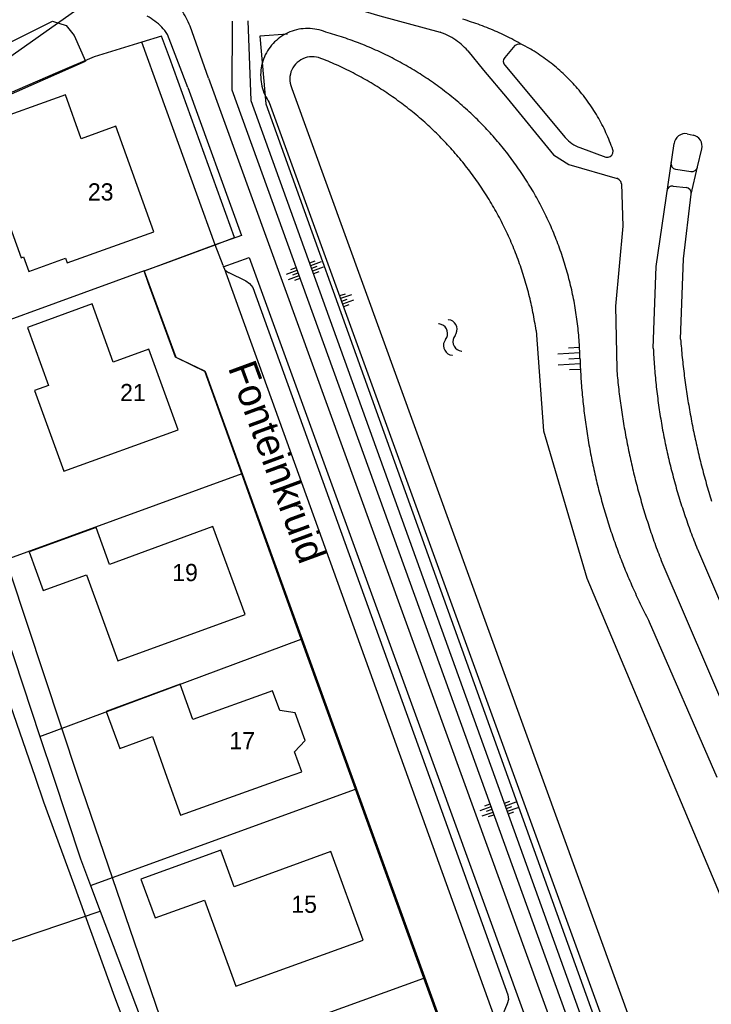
# Model space of a CAD drawing. Extents: x 123992 to 125854, y 449108 to 451911.
# Tile 102 of 175: x 125343 to 125403, y 450480 to 450566. Entities that reach past the tile are written whole.
import ezdxf
from ezdxf.enums import TextEntityAlignment as Align

# ---------------------------------------------------------------- set-up
doc = ezdxf.new("R2010")
doc.units = 0
for name, color, linetype in [('DEFAULT_113', 2, 'CONTINUOUS'), ('DEFAULT_117', 3, 'CONTINUOUS'), ('DEFAULT_21', 8, 'CONTINUOUS'), ('DEFAULT_23', 9, 'CONTINUOUS'), ('DEFAULT_4', 1, 'CONTINUOUS'), ('DEFAULT_48', 141, 'CONTINUOUS'), ('DEFAULT_79', 9, 'CONTINUOUS'), ('DEFAULT_99', 9, 'CONTINUOUS'), ('S04_TALUD', 9, 'CONTINUOUS'), ('S05_WATER', 141, 'CONTINUOUS')]:
    doc.layers.add(name, color=color, linetype=linetype)

msp = doc.modelspace()

# ---------------------------------------------------------------- linework, layer by layer
at = {"layer": 'DEFAULT_21'}
for points in [[(125355.28, 450564.601), (125353.573, 450564.077)], [(125355.957, 450562.738), (125355.28, 450564.601)], [(125353.573, 450564.077), (125349.403, 450562.796)], [(125359.954, 450546.412), (125353.573, 450564.077)], [(125349.403, 450562.796), (125346.205, 450561.412)], [(125361.626, 450547.037), (125355.957, 450562.738)], [(125346.205, 450561.412), (125339.428, 450558.498)], [(125359.954, 450546.412), (125361.626, 450547.037)], [(125355.63, 450544.797), (125359.954, 450546.412)], [(125353.775, 450544.123), (125333.03, 450536.593)], [(125353.775, 450544.123), (125355.63, 450544.797)], [(125354.132, 450543.043), (125353.775, 450544.123)], [(125356.499, 450536.615), (125354.132, 450543.043)], [(125359.06, 450535.394), (125356.499, 450536.615)], [(125362.28, 450526.429), (125359.06, 450535.394)], [(125362.28, 450526.429), (125339.753, 450518.251)], [(125363.435, 450523.201), (125362.28, 450526.429)], [(125367.432, 450512.024), (125363.435, 450523.201)], [(125339.753, 450518.251), (125340.206, 450517.059), (125344.677, 450503.555)], [(125344.677, 450503.555), (125367.432, 450512.024)], [(125371.804, 450500), (125367.432, 450512.024)], [(125344.677, 450503.555), (125345.854, 450500)], [(125345.854, 450500), (125348.208, 450492.888), (125349.09, 450490.554)], [(125372.185, 450498.953), (125371.804, 450500)], [(125349.09, 450490.554), (125372.185, 450498.953)], [(125378.125, 450482.486), (125372.185, 450498.953)], [(125349.09, 450490.554), (125349.938, 450488.312)], [(125341.286, 450485.376), (125349.938, 450488.312)], [(125349.938, 450488.312), (125355.27, 450474.208)], [(125355.27, 450474.208), (125378.125, 450482.486)], [(125383.231, 450468.49), (125378.125, 450482.486)]]:
    msp.add_lwpolyline(points, dxfattribs=at)
at = {"layer": 'DEFAULT_23'}
msp.add_lwpolyline([(125362.003, 450575.583), (125348.395, 450567.225), (125336.276, 450558.697), (125327.96, 450551.612), (125327.86, 450551.525)], dxfattribs=at)
at = {"layer": 'DEFAULT_4'}
for points in [[(125354.6, 450547.546), (125351.281, 450556.736), (125348.282, 450555.653), (125346.896, 450559.489), (125339.77, 450556.915), (125341.152, 450553.089), (125340.324, 450552.79), (125343.038, 450545.268), (125343.263, 450545.349), (125343.717, 450544.088), (125346.908, 450545.24), (125347.06, 450544.827), (125354.6, 450547.546)], [(125356.718, 450530.266), (125354.163, 450537.315), (125351.063, 450536.189), (125349.226, 450541.253), (125343.589, 450539.205), (125345.425, 450534.15), (125344.203, 450533.707), (125346.759, 450526.66), (125356.718, 450530.266)], [(125362.56, 450514.176), (125359.751, 450521.839), (125350.741, 450518.546), (125349.576, 450521.754), (125343.752, 450519.644), (125344.973, 450516.28), (125348.738, 450517.646), (125351.457, 450510.149), (125362.56, 450514.176)], [(125365.575, 450505.821), (125364.96, 450507.531), (125358.019, 450505.014), (125356.893, 450508.103), (125350.46, 450505.74), (125351.644, 450502.512), (125354.477, 450503.535), (125355.751, 450500)], [(125367.781, 450503.201), (125366.915, 450505.609), (125365.575, 450505.821)], [(125366.168, 450500), (125367.502, 450500.479), (125366.878, 450502.21), (125367.781, 450503.201)], [(125355.751, 450500), (125356.944, 450496.689), (125366.168, 450500)], [(125372.836, 450485.807), (125370.042, 450493.509), (125361.596, 450490.442), (125360.437, 450493.635), (125353.486, 450491.11), (125354.713, 450487.729), (125359.02, 450489.294), (125361.751, 450481.779), (125372.836, 450485.807)]]:
    msp.add_lwpolyline(points, dxfattribs=at)
at = {"layer": 'DEFAULT_48'}
for points in [[(125330.728, 450555.435), (125338.338, 450562.165), (125345.766, 450565.89), (125346.976, 450565.53), (125347.676, 450564.652), (125348.639, 450562.409)], [(125337.904, 450557.685), (125348.639, 450562.409)], [(125369.158, 450562.657), (125368.969, 450562.723), (125368.775, 450562.77), (125368.577, 450562.796), (125368.377, 450562.802), (125368.178, 450562.788), (125367.981, 450562.754), (125367.788, 450562.7), (125367.602, 450562.626), (125367.425, 450562.534), (125367.258, 450562.424), (125367.103, 450562.298), (125366.961, 450562.157), (125366.835, 450562.002), (125366.725, 450561.835), (125366.633, 450561.657), (125366.559, 450561.472), (125366.505, 450561.279), (125366.47, 450561.082), (125366.456, 450560.883), (125366.462, 450560.683), (125366.488, 450560.485), (125366.535, 450560.29), (125366.6, 450560.102), (125366.636, 450560.02)], [(125387.912, 450538.937), (125387.883, 450539.135), (125387.853, 450539.333), (125387.822, 450539.53), (125387.789, 450539.727), (125387.755, 450539.925), (125387.72, 450540.121), (125387.683, 450540.318), (125387.645, 450540.514), (125387.606, 450540.711), (125387.565, 450540.906), (125387.524, 450541.102), (125387.48, 450541.297), (125387.436, 450541.492), (125387.39, 450541.687), (125387.343, 450541.881), (125387.295, 450542.075), (125387.245, 450542.269), (125387.194, 450542.462), (125387.142, 450542.656), (125387.088, 450542.848), (125387.034, 450543.041), (125386.978, 450543.233), (125386.92, 450543.424), (125386.862, 450543.615), (125386.802, 450543.806), (125386.74, 450543.997), (125386.678, 450544.187), (125386.614, 450544.376), (125386.549, 450544.565), (125386.483, 450544.754), (125386.416, 450544.942), (125386.347, 450545.13), (125386.277, 450545.318), (125386.206, 450545.504), (125386.133, 450545.691), (125386.059, 450545.877), (125385.984, 450546.062), (125385.908, 450546.247), (125385.831, 450546.431), (125385.752, 450546.615), (125385.672, 450546.799), (125385.591, 450546.982), (125385.509, 450547.164), (125385.425, 450547.346), (125385.341, 450547.527), (125385.255, 450547.707), (125385.168, 450547.887), (125385.079, 450548.067), (125384.99, 450548.246), (125384.899, 450548.424), (125384.807, 450548.601), (125384.714, 450548.778), (125384.62, 450548.955), (125384.524, 450549.131), (125384.428, 450549.306), (125384.33, 450549.48), (125384.231, 450549.654), (125384.131, 450549.827), (125384.03, 450550), (125383.927, 450550.171), (125383.824, 450550.342), (125383.719, 450550.513), (125383.613, 450550.683), (125383.506, 450550.852), (125383.398, 450551.02), (125383.289, 450551.187), (125383.179, 450551.354), (125383.067, 450551.52), (125382.955, 450551.686), (125382.841, 450551.85), (125382.726, 450552.014), (125382.611, 450552.177), (125382.494, 450552.34), (125382.376, 450552.501), (125382.257, 450552.662), (125382.137, 450552.822), (125382.015, 450552.981), (125381.893, 450553.139), (125381.77, 450553.297), (125381.646, 450553.453), (125381.52, 450553.609), (125381.394, 450553.764), (125381.266, 450553.918), (125381.138, 450554.072), (125381.008, 450554.224), (125380.878, 450554.376), (125380.746, 450554.526), (125380.614, 450554.676), (125380.48, 450554.825), (125380.346, 450554.973), (125380.21, 450555.12), (125380.074, 450555.266), (125379.937, 450555.412), (125379.798, 450555.556), (125379.659, 450555.7), (125379.519, 450555.842), (125379.377, 450555.984), (125379.235, 450556.124), (125379.092, 450556.264), (125378.948, 450556.403), (125378.803, 450556.541), (125378.657, 450556.677), (125378.51, 450556.813), (125378.363, 450556.948), (125378.214, 450557.082), (125378.065, 450557.215), (125377.914, 450557.347), (125377.763, 450557.478), (125377.611, 450557.607), (125377.458, 450557.736), (125377.304, 450557.864), (125377.149, 450557.991), (125376.994, 450558.117), (125376.838, 450558.241), (125376.68, 450558.365), (125376.522, 450558.488), (125376.364, 450558.609), (125376.204, 450558.73), (125376.044, 450558.849), (125375.882, 450558.967), (125375.72, 450559.085), (125375.558, 450559.201), (125375.394, 450559.316), (125375.23, 450559.43), (125375.065, 450559.543), (125374.899, 450559.655), (125374.732, 450559.766), (125374.565, 450559.875), (125374.397, 450559.984), (125374.228, 450560.091), (125374.059, 450560.197), (125373.889, 450560.302), (125373.718, 450560.406), (125373.546, 450560.509), (125373.374, 450560.611), (125373.201, 450560.711), (125373.028, 450560.811), (125372.853, 450560.909), (125372.678, 450561.006), (125372.503, 450561.102), (125372.327, 450561.197), (125372.15, 450561.29), (125371.973, 450561.383), (125371.795, 450561.474), (125371.616, 450561.564), (125371.437, 450561.653), (125371.257, 450561.74), (125371.077, 450561.827), (125370.896, 450561.912), (125370.714, 450561.996), (125370.532, 450562.078), (125370.349, 450562.16), (125370.166, 450562.24), (125369.983, 450562.319), (125369.798, 450562.397), (125369.614, 450562.474), (125369.428, 450562.549), (125369.243, 450562.624), (125369.158, 450562.657)], [(125366.636, 450560.02), (125388.419, 450500)], [(125318.927, 450542.779), (125323.952, 450546.624), (125327.246, 450548.509), (125328.531, 450546.034), (125330.341, 450540.741), (125330.866, 450538.005), (125331.491, 450535.088), (125332.434, 450533.192), (125333.398, 450531.295), (125336.655, 450521.929), (125344.253, 450500)], [(125387.912, 450538.937), (125388.552, 450530.178), (125392.341, 450517.345), (125399.637, 450500)], [(125342.097, 450517.807), (125347.972, 450500)], [(125344.253, 450500), (125344.999, 450497.846), (125347.605, 450490.735), (125351.173, 450480.847), (125355.622, 450469.161), (125356.263, 450467.604), (125359.832, 450456.996), (125362.358, 450449.266), (125365.285, 450440.715), (125371.057, 450423.377), (125371.352, 450422.51)], [(125347.972, 450500), (125375.024, 450420.934)], [(125388.419, 450500), (125437.766, 450364.033)], [(125399.637, 450500), (125405.042, 450487.152), (125407.772, 450476.764), (125410.775, 450466.287), (125416.86, 450453.415)]]:
    msp.add_lwpolyline(points, dxfattribs=at)
at = {"layer": 'DEFAULT_79'}
for points in [[(125383.066, 450500), (125361.429, 450559.896), (125361.466, 450565.911)], [(125362.803, 450565.928), (125363.067, 450558.983), (125384.308, 450500)], [(125386.666, 450563.86), (125386.493, 450563.96), (125386.318, 450564.058), (125386.143, 450564.154), (125385.967, 450564.25), (125385.791, 450564.343), (125385.613, 450564.435), (125385.435, 450564.526), (125385.255, 450564.615), (125385.076, 450564.702), (125384.895, 450564.788), (125384.713, 450564.872), (125384.531, 450564.955), (125384.349, 450565.036), (125384.165, 450565.115), (125383.981, 450565.193), (125383.796, 450565.269), (125383.61, 450565.344), (125383.424, 450565.417), (125383.237, 450565.488), (125383.05, 450565.558), (125382.862, 450565.626), (125382.673, 450565.693), (125382.484, 450565.758), (125382.294, 450565.821), (125382.104, 450565.882), (125381.913, 450565.942), (125381.722, 450566), (125381.53, 450566.057)], [(125366.24, 450564.75), (125363.847, 450564.575), (125364.37, 450558.684), (125385.454, 450500)], [(125369.583, 450564.938), (125369.397, 450565.011), (125369.207, 450565.075), (125369.015, 450565.13), (125368.82, 450565.175), (125368.623, 450565.21), (125368.425, 450565.236), (125368.226, 450565.252), (125368.026, 450565.259), (125367.826, 450565.255), (125367.626, 450565.242), (125367.428, 450565.219), (125367.23, 450565.186), (125367.035, 450565.144), (125366.842, 450565.092), (125366.651, 450565.031), (125366.464, 450564.96), (125366.281, 450564.881), (125366.102, 450564.792), (125365.927, 450564.695), (125365.757, 450564.59), (125365.592, 450564.476), (125365.434, 450564.354), (125365.281, 450564.225), (125365.135, 450564.088), (125364.996, 450563.945), (125364.864, 450563.795), (125364.739, 450563.638), (125364.623, 450563.476), (125364.514, 450563.308), (125364.414, 450563.135), (125364.322, 450562.957), (125364.239, 450562.775), (125364.166, 450562.589), (125364.101, 450562.4), (125364.046, 450562.208), (125364, 450562.013), (125363.964, 450561.816), (125363.937, 450561.618), (125363.92, 450561.419), (125363.913, 450561.219), (125363.916, 450561.019), (125363.929, 450560.819), (125363.951, 450560.621), (125363.983, 450560.423), (125364.025, 450560.228), (125364.076, 450560.034), (125364.136, 450559.844), (125364.206, 450559.656), (125364.285, 450559.473), (125364.373, 450559.293), (125364.47, 450559.118), (125364.574, 450558.948), (125364.666, 450558.813)], [(125391.738, 450536.527), (125391.733, 450536.727), (125391.727, 450536.927), (125391.72, 450537.127), (125391.711, 450537.327), (125391.701, 450537.526), (125391.689, 450537.726), (125391.676, 450537.926), (125391.662, 450538.125), (125391.647, 450538.324), (125391.63, 450538.524), (125391.612, 450538.723), (125391.592, 450538.922), (125391.572, 450539.121), (125391.55, 450539.32), (125391.526, 450539.518), (125391.502, 450539.717), (125391.476, 450539.915), (125391.448, 450540.113), (125391.42, 450540.311), (125391.39, 450540.509), (125391.358, 450540.706), (125391.326, 450540.904), (125391.292, 450541.101), (125391.257, 450541.298), (125391.22, 450541.494), (125391.182, 450541.691), (125391.143, 450541.887), (125391.103, 450542.083), (125391.061, 450542.278), (125391.018, 450542.474), (125390.974, 450542.669), (125390.928, 450542.863), (125390.881, 450543.058), (125390.833, 450543.252), (125390.784, 450543.446), (125390.733, 450543.639), (125390.681, 450543.832), (125390.627, 450544.025), (125390.573, 450544.217), (125390.517, 450544.409), (125390.46, 450544.601), (125390.401, 450544.792), (125390.342, 450544.983), (125390.281, 450545.174), (125390.218, 450545.364), (125390.155, 450545.553), (125390.09, 450545.743), (125390.024, 450545.931), (125389.957, 450546.12), (125389.888, 450546.308), (125389.818, 450546.495), (125389.747, 450546.682), (125389.675, 450546.869), (125389.602, 450547.055), (125389.527, 450547.24), (125389.451, 450547.425), (125389.374, 450547.61), (125389.295, 450547.794), (125389.216, 450547.977), (125389.135, 450548.16), (125389.053, 450548.342), (125388.97, 450548.524), (125388.885, 450548.706), (125388.8, 450548.886), (125388.713, 450549.066), (125388.625, 450549.246), (125388.535, 450549.425), (125388.445, 450549.603), (125388.353, 450549.781), (125388.26, 450549.958), (125388.166, 450550.135), (125388.071, 450550.311), (125387.975, 450550.486), (125387.877, 450550.661), (125387.779, 450550.835), (125387.679, 450551.008), (125387.578, 450551.181), (125387.476, 450551.353), (125387.373, 450551.524), (125387.268, 450551.695), (125387.163, 450551.864), (125387.056, 450552.034), (125386.949, 450552.202), (125386.84, 450552.37), (125386.73, 450552.537), (125386.619, 450552.703), (125386.506, 450552.869), (125386.393, 450553.034), (125386.279, 450553.198), (125386.163, 450553.361), (125386.047, 450553.524), (125385.929, 450553.685), (125385.811, 450553.846), (125385.691, 450554.007), (125385.57, 450554.166), (125385.448, 450554.324), (125385.325, 450554.482), (125385.201, 450554.639), (125385.076, 450554.795), (125384.95, 450554.951), (125384.823, 450555.105), (125384.695, 450555.259), (125384.566, 450555.411), (125384.436, 450555.563), (125384.305, 450555.714), (125384.172, 450555.864), (125384.039, 450556.014), (125383.905, 450556.162), (125383.77, 450556.309), (125383.634, 450556.456), (125383.497, 450556.602), (125383.359, 450556.746), (125383.22, 450556.89), (125383.08, 450557.033), (125382.939, 450557.175), (125382.797, 450557.316), (125382.655, 450557.456), (125382.511, 450557.595), (125382.366, 450557.734), (125382.221, 450557.871), (125382.074, 450558.007), (125381.927, 450558.142), (125381.779, 450558.277), (125381.63, 450558.41), (125381.48, 450558.542), (125381.329, 450558.673), (125381.177, 450558.804), (125381.025, 450558.933), (125380.871, 450559.061), (125380.717, 450559.189), (125380.562, 450559.315), (125380.406, 450559.44), (125380.249, 450559.564), (125380.091, 450559.687), (125379.933, 450559.809), (125379.774, 450559.93), (125379.614, 450560.05), (125379.453, 450560.169), (125379.291, 450560.287), (125379.129, 450560.404), (125378.966, 450560.519), (125378.802, 450560.634), (125378.637, 450560.747), (125378.472, 450560.86), (125378.305, 450560.971), (125378.138, 450561.081), (125377.971, 450561.19), (125377.802, 450561.298), (125377.633, 450561.405), (125377.464, 450561.511), (125377.293, 450561.615), (125377.122, 450561.719), (125376.95, 450561.821), (125376.777, 450561.922), (125376.604, 450562.022), (125376.43, 450562.121), (125376.256, 450562.219), (125376.081, 450562.315), (125375.905, 450562.41), (125375.728, 450562.505), (125375.551, 450562.598), (125375.374, 450562.689), (125375.195, 450562.78), (125375.017, 450562.87), (125374.837, 450562.958), (125374.657, 450563.045), (125374.476, 450563.131), (125374.295, 450563.216), (125374.113, 450563.299), (125373.931, 450563.381), (125373.748, 450563.462), (125373.565, 450563.542), (125373.381, 450563.621), (125373.197, 450563.698), (125373.012, 450563.774), (125372.826, 450563.849), (125372.64, 450563.923), (125372.454, 450563.995), (125372.267, 450564.067), (125372.08, 450564.137), (125371.892, 450564.205), (125371.704, 450564.273), (125371.515, 450564.339), (125371.326, 450564.404), (125371.136, 450564.468), (125370.946, 450564.53), (125370.756, 450564.591), (125370.565, 450564.651), (125370.374, 450564.71), (125370.182, 450564.767), (125369.99, 450564.824), (125369.798, 450564.878), (125369.605, 450564.932), (125369.583, 450564.938)], [(125364.666, 450558.813), (125386.041, 450500)], [(125360.747, 450544.36), (125376.736, 450500)], [(125391.738, 450536.527), (125391.745, 450536.327), (125391.753, 450536.127), (125391.761, 450535.927), (125391.77, 450535.728), (125391.78, 450535.528), (125391.791, 450535.328), (125391.802, 450535.129), (125391.814, 450534.929), (125391.827, 450534.729), (125391.841, 450534.53), (125391.855, 450534.33), (125391.87, 450534.131), (125391.886, 450533.931), (125391.903, 450533.732), (125391.92, 450533.533), (125391.938, 450533.334), (125391.957, 450533.135), (125391.977, 450532.936), (125391.997, 450532.737), (125392.018, 450532.538), (125392.04, 450532.339), (125392.063, 450532.14), (125392.086, 450531.942), (125392.11, 450531.743), (125392.135, 450531.545), (125392.161, 450531.346), (125392.187, 450531.148), (125392.214, 450530.95), (125392.242, 450530.752), (125392.27, 450530.554), (125392.3, 450530.356), (125392.33, 450530.158), (125392.361, 450529.961), (125392.392, 450529.763), (125392.424, 450529.566), (125392.457, 450529.369), (125392.491, 450529.171), (125392.526, 450528.974), (125392.561, 450528.778), (125392.597, 450528.581), (125392.633, 450528.384), (125392.671, 450528.188), (125392.709, 450527.991), (125392.748, 450527.795), (125392.788, 450527.599), (125392.828, 450527.403), (125392.869, 450527.208), (125392.911, 450527.012), (125392.953, 450526.817), (125392.997, 450526.621), (125393.041, 450526.426), (125393.086, 450526.231), (125393.131, 450526.037), (125393.177, 450525.842), (125393.224, 450525.648), (125393.272, 450525.453), (125393.32, 450525.259), (125393.369, 450525.065), (125393.419, 450524.872), (125393.47, 450524.678), (125393.521, 450524.485), (125393.573, 450524.292), (125393.626, 450524.099), (125393.68, 450523.906), (125393.734, 450523.714), (125393.789, 450523.521), (125393.844, 450523.329), (125393.901, 450523.137), (125393.958, 450522.946), (125394.016, 450522.754), (125394.074, 450522.563), (125394.133, 450522.372), (125394.193, 450522.181), (125394.254, 450521.991), (125394.315, 450521.8), (125394.378, 450521.61), (125394.44, 450521.42), (125394.504, 450521.231), (125394.568, 450521.041), (125394.633, 450520.852), (125394.699, 450520.663), (125394.765, 450520.474), (125394.832, 450520.286), (125394.9, 450520.098), (125394.968, 450519.91), (125395.038, 450519.722), (125395.107, 450519.535), (125395.178, 450519.348), (125395.249, 450519.161), (125395.321, 450518.974), (125395.394, 450518.788), (125395.467, 450518.602), (125395.542, 450518.416), (125395.616, 450518.231), (125395.692, 450518.045), (125395.768, 450517.861), (125395.845, 450517.676), (125395.922, 450517.492), (125396.001, 450517.307), (125396.08, 450517.124), (125396.159, 450516.94), (125396.239, 450516.757), (125396.32, 450516.574), (125396.402, 450516.392), (125396.485, 450516.209), (125396.568, 450516.027), (125396.651, 450515.846), (125396.736, 450515.665), (125396.821, 450515.484), (125396.907, 450515.303), (125396.993, 450515.122), (125397.08, 450514.942), (125397.168, 450514.763), (125397.256, 450514.583), (125397.346, 450514.404), (125397.435, 450514.226), (125397.526, 450514.047), (125397.617, 450513.869), (125397.709, 450513.692), (125397.782, 450513.551)], [(125397.782, 450513.551), (125403.654, 450500)], [(125376.736, 450500), (125384.576, 450478.248)], [(125435.277, 450351.633), (125436.088, 450352.332), (125435.695, 450354.31), (125383.066, 450500)], [(125384.308, 450500), (125435.733, 450357.205), (125437.769, 450351.281)], [(125385.454, 450500), (125436.102, 450359.03), (125436.464, 450355.82)], [(125386.041, 450500), (125435.986, 450362.581)]]:
    msp.add_lwpolyline(points, dxfattribs=at)
at = {"layer": 'DEFAULT_99'}
for points in [[(125367.135, 450568.525), (125374.3, 450566.354), (125379.571, 450564.929)], [(125357.761, 450565.466), (125357.681, 450565.649), (125357.598, 450565.831), (125357.511, 450566.011), (125357.421, 450566.19), (125357.328, 450566.367), (125357.232, 450566.543), (125357.133, 450566.716), (125357.031, 450566.888), (125356.926, 450567.058), (125356.818, 450567.227), (125356.706, 450567.393), (125356.592, 450567.557), (125356.475, 450567.719), (125356.367, 450567.864)], [(125355.785, 450564.746), (125355.672, 450564.911), (125355.551, 450565.07), (125355.424, 450565.225), (125355.29, 450565.373), (125355.15, 450565.516), (125355.003, 450565.652), (125354.851, 450565.782), (125354.694, 450565.905), (125354.531, 450566.021), (125354.363, 450566.13), (125354.191, 450566.232), (125354.026, 450566.32)], [(125359.368, 450560.923), (125357.761, 450565.466)], [(125357.582, 450560.104), (125355.785, 450564.746)], [(125381.956, 450563.323), (125381.822, 450563.471), (125381.682, 450563.614), (125381.537, 450563.752), (125381.388, 450563.885), (125381.234, 450564.013), (125381.075, 450564.135), (125380.912, 450564.251), (125380.746, 450564.361), (125380.575, 450564.465), (125380.401, 450564.564), (125380.223, 450564.656), (125380.042, 450564.741), (125379.859, 450564.82), (125379.672, 450564.893), (125379.571, 450564.929)], [(125386.065, 450563.765), (125385.183, 450562.738)], [(125386.666, 450563.86), (125386.47, 450563.896), (125386.273, 450563.87), (125386.092, 450563.785), (125386.065, 450563.765)], [(125387.464, 450563.445), (125386.666, 450563.86)], [(125381.956, 450563.323), (125383.344, 450561.627), (125385.405, 450559.183), (125389.433, 450554.254)], [(125394.604, 450554.683), (125394.537, 450554.872), (125394.468, 450555.059), (125394.397, 450555.246), (125394.324, 450555.432), (125394.248, 450555.617), (125394.17, 450555.802), (125394.09, 450555.985), (125394.007, 450556.167), (125393.923, 450556.348), (125393.836, 450556.528), (125393.747, 450556.707), (125393.656, 450556.885), (125393.563, 450557.062), (125393.467, 450557.238), (125393.37, 450557.413), (125393.27, 450557.586), (125393.168, 450557.758), (125393.064, 450557.929), (125392.958, 450558.099), (125392.85, 450558.267), (125392.74, 450558.434), (125392.628, 450558.6), (125392.514, 450558.764), (125392.398, 450558.927), (125392.28, 450559.088), (125392.16, 450559.249), (125392.038, 450559.407), (125391.914, 450559.564), (125391.789, 450559.72), (125391.661, 450559.874), (125391.532, 450560.026), (125391.401, 450560.177), (125391.267, 450560.326), (125391.133, 450560.474), (125390.996, 450560.62), (125390.857, 450560.764), (125390.717, 450560.907), (125390.575, 450561.048), (125390.432, 450561.187), (125390.286, 450561.325), (125390.139, 450561.46), (125389.991, 450561.594), (125389.841, 450561.726), (125389.689, 450561.856), (125389.536, 450561.985), (125389.381, 450562.111), (125389.224, 450562.236), (125389.066, 450562.359), (125388.907, 450562.48), (125388.746, 450562.598), (125388.584, 450562.715), (125388.42, 450562.83), (125388.255, 450562.943), (125388.089, 450563.054), (125387.921, 450563.163), (125387.752, 450563.27), (125387.581, 450563.374), (125387.464, 450563.445)], [(125385.183, 450562.738), (125385.077, 450562.57), (125385.048, 450562.374), (125385.101, 450562.183), (125385.188, 450562.065)], [(125385.188, 450562.065), (125390.447, 450555.765)], [(125359.368, 450560.923), (125381.472, 450500)], [(125357.582, 450560.104), (125362.247, 450547.225), (125359.938, 450546.39)], [(125401.09, 450556.085), (125400.891, 450556.095), (125400.693, 450556.065), (125400.505, 450555.997), (125400.335, 450555.893), (125400.188, 450555.758), (125400.07, 450555.597), (125399.987, 450555.415), (125399.943, 450555.236)], [(125401.09, 450556.085), (125401.6, 450555.971)], [(125402.346, 450554.762), (125402.378, 450554.959), (125402.37, 450555.158), (125402.321, 450555.352), (125402.233, 450555.531), (125402.111, 450555.689), (125401.959, 450555.819), (125401.784, 450555.914), (125401.6, 450555.971)], [(125390.447, 450555.765), (125390.582, 450555.618), (125390.727, 450555.479), (125390.879, 450555.35), (125391.04, 450555.231), (125391.208, 450555.123), (125391.383, 450555.025), (125391.563, 450554.939), (125391.719, 450554.875)], [(125398.125, 450537.401), (125398.378, 450544.502), (125399.943, 450555.236)], [(125389.433, 450554.254), (125390.757, 450553.396), (125394.98, 450552.181)], [(125391.719, 450554.875), (125393.988, 450554.05)], [(125393.988, 450554.05), (125394.186, 450554.031), (125394.375, 450554.091), (125394.526, 450554.22), (125394.614, 450554.398), (125394.625, 450554.597), (125394.604, 450554.683)], [(125400.508, 450538.178), (125400.771, 450545.173), (125401.426, 450550.817), (125401.984, 450553.188), (125402.346, 450554.762)], [(125399.668, 450553.591), (125399.673, 450553.392), (125399.751, 450553.209), (125399.891, 450553.069), (125400.074, 450552.99), (125400.08, 450552.989)], [(125400.08, 450552.989), (125401.4, 450552.795)], [(125401.4, 450552.795), (125401.599, 450552.802), (125401.781, 450552.882), (125401.92, 450553.024), (125401.991, 450553.184)], [(125395.354, 450551.731), (125395.295, 450551.921), (125395.17, 450552.076), (125394.998, 450552.175), (125394.98, 450552.181)], [(125395.354, 450551.731), (125395.485, 450548.026)], [(125399.871, 450551.514), (125399.672, 450551.509), (125399.493, 450551.425), (125399.361, 450551.276), (125399.301, 450551.09)], [(125399.871, 450551.514), (125401.002, 450551.387)], [(125401.435, 450550.83), (125401.422, 450551.028), (125401.332, 450551.205), (125401.179, 450551.332), (125401.002, 450551.387)], [(125395.486, 450548.023), (125394.849, 450541.045), (125394.938, 450535.593)], [(125360.64, 450544.595), (125359.944, 450546.396), (125353.756, 450544.113), (125356.529, 450536.609), (125359.082, 450535.36), (125371.887, 450500)], [(125360.643, 450544.493), (125362.923, 450545.289), (125379.371, 450500)], [(125360.64, 450544.595), (125360.696, 450544.404), (125360.801, 450544.234), (125360.946, 450544.097), (125361.122, 450544.004), (125361.144, 450543.996)], [(125361.144, 450543.996), (125362.627, 450543.268), (125362.93, 450543.024), (125363.22, 450542.683), (125378.623, 450500)], [(125400.508, 450538.178), (125400.524, 450537.979), (125400.54, 450537.779), (125400.557, 450537.58), (125400.574, 450537.381), (125400.593, 450537.182), (125400.611, 450536.982), (125400.631, 450536.783), (125400.651, 450536.584), (125400.671, 450536.385), (125400.693, 450536.187), (125400.714, 450535.988), (125400.737, 450535.789), (125400.76, 450535.59), (125400.784, 450535.392), (125400.808, 450535.193), (125400.833, 450534.995), (125400.859, 450534.797), (125400.885, 450534.598), (125400.911, 450534.4), (125400.939, 450534.202), (125400.967, 450534.004), (125400.996, 450533.806), (125401.025, 450533.608), (125401.055, 450533.41), (125401.085, 450533.213), (125401.116, 450533.015), (125401.148, 450532.818), (125401.18, 450532.62), (125401.213, 450532.423), (125401.247, 450532.226), (125401.281, 450532.029), (125401.316, 450531.832), (125401.351, 450531.635), (125401.387, 450531.438), (125401.424, 450531.242), (125401.461, 450531.045), (125401.499, 450530.849), (125401.537, 450530.652), (125401.576, 450530.456), (125401.616, 450530.26), (125401.656, 450530.064), (125401.697, 450529.869), (125401.738, 450529.673), (125401.781, 450529.477), (125401.823, 450529.282), (125401.867, 450529.087), (125401.91, 450528.892), (125401.955, 450528.697), (125402, 450528.502), (125402.046, 450528.307), (125402.092, 450528.113), (125402.139, 450527.918), (125402.187, 450527.724), (125402.235, 450527.53), (125402.283, 450527.336), (125402.333, 450527.142), (125402.383, 450526.948), (125402.433, 450526.755), (125402.484, 450526.561), (125402.536, 450526.368), (125402.589, 450526.175), (125402.641, 450525.982), (125402.695, 450525.79), (125402.749, 450525.597), (125402.804, 450525.405), (125402.859, 450525.213), (125402.915, 450525.021), (125402.972, 450524.829), (125403.029, 450524.637), (125403.087, 450524.446), (125403.145, 450524.254), (125403.204, 450524.063)], [(125398.125, 450537.401), (125398.135, 450537.201), (125398.145, 450537.002), (125398.156, 450536.802), (125398.168, 450536.602), (125398.181, 450536.403), (125398.195, 450536.203), (125398.209, 450536.004), (125398.224, 450535.804), (125398.239, 450535.605), (125398.256, 450535.405), (125398.273, 450535.206), (125398.291, 450535.007), (125398.31, 450534.808), (125398.329, 450534.609), (125398.35, 450534.41), (125398.371, 450534.211), (125398.392, 450534.012), (125398.415, 450533.813), (125398.438, 450533.615), (125398.462, 450533.416), (125398.487, 450533.218), (125398.512, 450533.019), (125398.538, 450532.821), (125398.565, 450532.623), (125398.593, 450532.425), (125398.621, 450532.227), (125398.65, 450532.029), (125398.68, 450531.831), (125398.711, 450531.634), (125398.742, 450531.436), (125398.775, 450531.239), (125398.807, 450531.041), (125398.841, 450530.844), (125398.875, 450530.647), (125398.91, 450530.45), (125398.946, 450530.254), (125398.983, 450530.057), (125399.02, 450529.86), (125399.058, 450529.664), (125399.097, 450529.468), (125399.137, 450529.272), (125399.177, 450529.076), (125399.218, 450528.88), (125399.26, 450528.685), (125399.302, 450528.489), (125399.345, 450528.294), (125399.389, 450528.099), (125399.434, 450527.904), (125399.479, 450527.709), (125399.526, 450527.514), (125399.573, 450527.32), (125399.62, 450527.126), (125399.668, 450526.932), (125399.718, 450526.738), (125399.767, 450526.544), (125399.818, 450526.351), (125399.869, 450526.157), (125399.921, 450525.964), (125399.974, 450525.771), (125400.027, 450525.578), (125400.081, 450525.386), (125400.136, 450525.194), (125400.192, 450525.002), (125400.248, 450524.81), (125400.305, 450524.618), (125400.363, 450524.426), (125400.422, 450524.235), (125400.481, 450524.044), (125400.541, 450523.853), (125400.601, 450523.663), (125400.663, 450523.472), (125400.725, 450523.282), (125400.788, 450523.092), (125400.851, 450522.903), (125400.915, 450522.713), (125400.98, 450522.524), (125401.046, 450522.335), (125401.112, 450522.147), (125401.179, 450521.958), (125401.247, 450521.77), (125401.315, 450521.582), (125401.385, 450521.394), (125401.455, 450521.207), (125401.525, 450521.02), (125401.596, 450520.833), (125401.668, 450520.646), (125401.741, 450520.46), (125401.814, 450520.274), (125401.889, 450520.088), (125401.963, 450519.903), (125401.971, 450519.884)], [(125394.938, 450535.593), (125394.955, 450535.394), (125394.973, 450535.195), (125394.992, 450534.995), (125395.011, 450534.796), (125395.031, 450534.597), (125395.052, 450534.398), (125395.073, 450534.2), (125395.095, 450534.001), (125395.118, 450533.802), (125395.141, 450533.603), (125395.165, 450533.405), (125395.189, 450533.206), (125395.215, 450533.008), (125395.241, 450532.81), (125395.267, 450532.611), (125395.294, 450532.413), (125395.322, 450532.215), (125395.351, 450532.017), (125395.38, 450531.819), (125395.41, 450531.622), (125395.441, 450531.424), (125395.472, 450531.226), (125395.504, 450531.029), (125395.536, 450530.832), (125395.569, 450530.634), (125395.603, 450530.437), (125395.638, 450530.24), (125395.673, 450530.043), (125395.709, 450529.847), (125395.745, 450529.65), (125395.782, 450529.454), (125395.82, 450529.257), (125395.858, 450529.061), (125395.897, 450528.865), (125395.937, 450528.669), (125395.978, 450528.473), (125396.019, 450528.277), (125396.06, 450528.081), (125396.103, 450527.886), (125396.146, 450527.691), (125396.189, 450527.495), (125396.234, 450527.3), (125396.279, 450527.106), (125396.324, 450526.911), (125396.37, 450526.716), (125396.417, 450526.522), (125396.465, 450526.328), (125396.513, 450526.133), (125396.562, 450525.94), (125396.611, 450525.746), (125396.661, 450525.552), (125396.712, 450525.359), (125396.764, 450525.165), (125396.816, 450524.972), (125396.868, 450524.779), (125396.922, 450524.587), (125396.976, 450524.394), (125397.03, 450524.202), (125397.086, 450524.009), (125397.142, 450523.817), (125397.198, 450523.626), (125397.255, 450523.434), (125397.313, 450523.242), (125397.372, 450523.051), (125397.431, 450522.86), (125397.49, 450522.669), (125397.551, 450522.479), (125397.612, 450522.288), (125397.673, 450522.098), (125397.736, 450521.908), (125397.799, 450521.718), (125397.862, 450521.528), (125397.926, 450521.339), (125397.991, 450521.15), (125398.057, 450520.961), (125398.123, 450520.772), (125398.189, 450520.583), (125398.257, 450520.395), (125398.325, 450520.207), (125398.393, 450520.019), (125398.463, 450519.831), (125398.532, 450519.644), (125398.603, 450519.457), (125398.674, 450519.27), (125398.746, 450519.083), (125398.818, 450518.897), (125398.873, 450518.756)], [(125401.971, 450519.884), (125410.498, 450500)], [(125398.873, 450518.756), (125406.927, 450500)], [(125371.887, 450500), (125404.649, 450409.529)], [(125378.623, 450500), (125385.466, 450481.036), (125385.502, 450480.636), (125385.41, 450480.255), (125384.294, 450477.563)], [(125379.371, 450500), (125413.904, 450404.918), (125413.8, 450404.883)], [(125381.472, 450500), (125432.523, 450359.293)]]:
    msp.add_lwpolyline(points, dxfattribs=at)
at = {"layer": 'S04_TALUD'}
for p, q in [((125368.639, 450544.987), (125368.168, 450544.817)), ((125369.194, 450544.922), (125368.253, 450544.582)), ((125366.161, 450543.852), (125367.101, 450544.193)), ((125366.545, 450544.258), (125367.015, 450544.428)), ((125366.716, 450543.787), (125367.186, 450543.958)), ((125368.808, 450544.517), (125368.338, 450544.347)), ((125369.363, 450544.451), (125368.423, 450544.112)), ((125368.978, 450544.046), (125368.508, 450543.877)), ((125366.331, 450543.382), (125367.271, 450543.723)), ((125366.886, 450543.317), (125367.357, 450543.488)), ((125371.266, 450542.116), (125370.796, 450541.945)), ((125371.822, 450542.051), (125370.882, 450541.71)), ((125371.437, 450541.646), (125370.967, 450541.475)), ((125371.992, 450541.581), (125371.052, 450541.24)), ((125371.608, 450541.176), (125371.138, 450541.005)), ((125390.735, 450537.434), (125391.69, 450537.482)), ((125389.804, 450536.908), (125391.714, 450537.005)), ((125390.783, 450536.479), (125391.738, 450536.527)), ((125389.852, 450535.953), (125391.762, 450536.049)), ((125390.831, 450535.524), (125391.786, 450535.572)), ((125383.437, 450497.5), (125383.907, 450497.67)), ((125385.604, 450497.879), (125385.133, 450497.711)), ((125386.159, 450497.813), (125385.218, 450497.475)), ((125383.052, 450497.095), (125383.992, 450497.435)), ((125383.222, 450496.625), (125384.162, 450496.965)), ((125383.607, 450497.03), (125384.077, 450497.2)), ((125385.773, 450497.409), (125385.302, 450497.24)), ((125386.328, 450497.342), (125385.386, 450497.005)), ((125385.941, 450496.938), (125385.471, 450496.769)), ((125383.777, 450496.56), (125384.247, 450496.73))]:
    msp.add_line(p, q, dxfattribs=at)
at = {"layer": 'S05_WATER'}
for points in [[(125380.851, 450538.507), (125380.956, 450538.677), (125381.018, 450538.867), (125381.034, 450539.066), (125381.003, 450539.263), (125380.927, 450539.448), (125380.81, 450539.609), (125380.659, 450539.739), (125380.481, 450539.831), (125380.287, 450539.878), (125380.25, 450539.882)], [(125380.027, 450538.147), (125380.131, 450538.317), (125380.193, 450538.506), (125380.209, 450538.705), (125380.178, 450538.902), (125380.102, 450539.087), (125379.985, 450539.249), (125379.834, 450539.379), (125379.657, 450539.47), (125379.463, 450539.517), (125379.426, 450539.521)], [(125380.027, 450538.147), (125379.922, 450537.977), (125379.86, 450537.787), (125379.844, 450537.588), (125379.875, 450537.391), (125379.951, 450537.206), (125380.068, 450537.045), (125380.219, 450536.915), (125380.397, 450536.823), (125380.591, 450536.776), (125380.628, 450536.772)], [(125380.851, 450538.507), (125380.747, 450538.337), (125380.685, 450538.148), (125380.669, 450537.949), (125380.7, 450537.752), (125380.776, 450537.567), (125380.893, 450537.405), (125381.044, 450537.275), (125381.221, 450537.184), (125381.415, 450537.137), (125381.452, 450537.133)]]:
    msp.add_lwpolyline(points, dxfattribs=at)

# ---------------------------------------------------------------- texts
at = {"layer": 'DEFAULT_113'}
for s, p in [('23', (125349.976, 450551.015)), ('21', (125352.785, 450533.526)), ('19', (125357.327, 450517.841)), ('17', (125362.307, 450503.177)), ('15', (125367.702, 450488.928))]:
    msp.add_text(s, height=1.5, dxfattribs=at).set_placement(p, align=Align.MIDDLE_CENTER)
at = {"layer": 'DEFAULT_117'}
msp.add_text('Fonteinkruid', height=2.5, rotation=290.12017, dxfattribs=at).set_placement((125365.378, 450527.495), align=Align.MIDDLE_CENTER)

doc.saveas('drawing.dxf')
